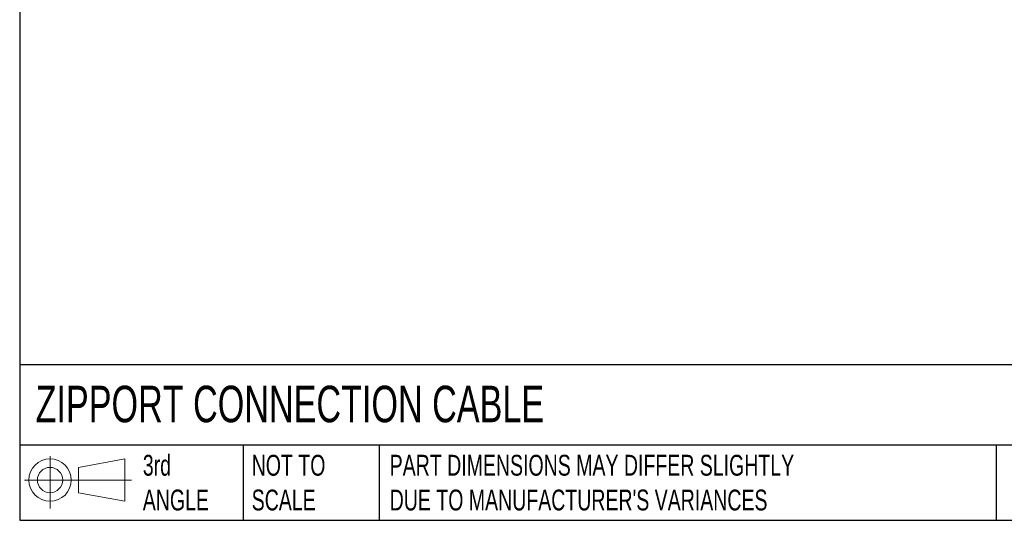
# Model space of a CAD drawing. Header units: millimetres. Extents: x 13 to 546, y 13 to 419.
# Tile 1 of 19: x 13 to 213, y 13 to 114. Entities that reach past the tile are written whole.
import ezdxf

# ---------------------------------------------------------------- set-up
doc = ezdxf.new("R2010")
doc.units = ezdxf.units.MM
doc.header["$LTSCALE"] = 2
doc.linetypes.add('SLD-Solid', pattern=[0])
doc.layers.add('SLD-DEFPOINTS', color=7, linetype='Continuous')
doc.layers.add('TEXT', color=140, linetype='SLD-Solid', lineweight=25)
doc.styles.add('SLDTEXTSTYLE0', font='TXT', dxfattribs={"width": 0.7})

# ---------------------------------------------------------------- blocks, each defined once
blk = doc.blocks.new('Block11')
at = {"color": 7, "linetype": 'SLD-Solid', "lineweight": 18}
for p, q in [((5.18, 10.62), (5.18, 0)), ((10.96, 8.33), (20.35, 10.06)), ((20.35, 10.06), (20.35, 1.46)), ((10.96, 3.19), (10.96, 8.33)), ((0, 5.76), (21.75, 5.76)), ((10.96, 3.19), (20.35, 1.46))]:
    blk.add_line(p, q, dxfattribs=at)
for radius in [4.3, 2.57]:
    blk.add_circle((5.18, 5.76), radius, dxfattribs=at)
blk = doc.blocks.new('Block12')
at = {"layer": 'SLD-DEFPOINTS'}
blk.add_blockref('Block11', (0, 0), dxfattribs=at)

msp = doc.modelspace()

# ---------------------------------------------------------------- linework, layer by layer
at = {"layer": 'TEXT'}
for p, q in [((12.7, 419.1), (12.7, 12.7)), ((546.1, 44.25), (12.7, 44.25)), ((546.1, 27.94), (12.7, 27.94)), ((58.09, 27.94), (58.09, 12.7)), ((85.67, 27.94), (85.67, 12.7)), ((210.97, 27.94), (210.97, 12.7)), ((12.7, 12.7), (546.1, 12.7))]:
    msp.add_line(p, q, dxfattribs=at)

# ---------------------------------------------------------------- block references
at = {"layer": 'SLD-DEFPOINTS'}
msp.add_blockref('Block12', (13.68, 15.11), dxfattribs=at)

# ---------------------------------------------------------------- texts
at = {"layer": 'TEXT', "attachment_point": 1, "style": 'SLDTEXTSTYLE0'}
for s, insert, char_height in [('ZIPPORT CONNECTION CABLE', (15.93, 40.01), 7.4083), ('3rd^JANGLE', (37.7, 25.99), 4.233), ('NOT TO^JSCALE', (59.81, 25.99), 4.2333), ("PART DIMENSIONS MAY DIFFER SLIGHTLY ^JDUE TO MANUFACTURER'S VARIANCES", (87.83, 25.99), 4.2333)]:
    msp.add_mtext(s, dxfattribs=dict(at, insert=insert, char_height=char_height))

doc.saveas('drawing.dxf')
